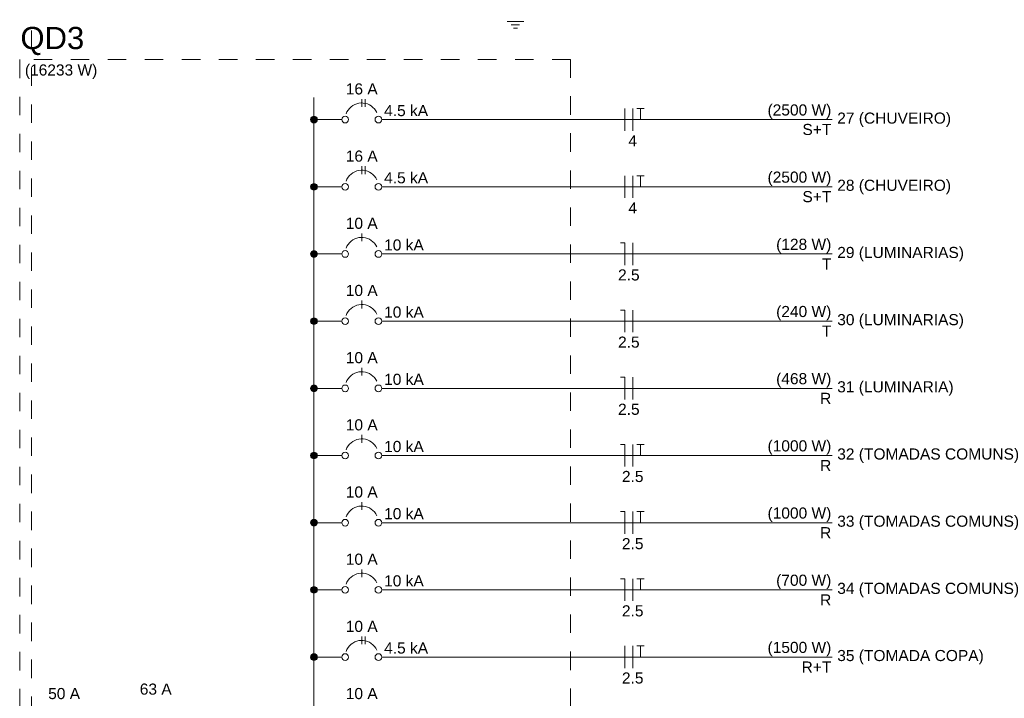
# Model space of a CAD drawing. Header units: feet. Extents: x -18 to 1038, y -110 to 48.
# Tile 78 of 199: x 72.93 to 79.58, y -24.45 to -19.86. Entities that reach past the tile are written whole.
import ezdxf

# ---------------------------------------------------------------- set-up
doc = ezdxf.new("R2010")
doc.units = ezdxf.units.FT
doc.header["$MEASUREMENT"] = 0
doc.linetypes.add('JIS_02_1.2', pattern=[0.25, 0.125, -0.125])
for name, color, linetype, lineweight in [('DI-Barramento', 6, 'Continuous', 5), ('DI-Disjuntor', 1, 'Continuous', 5), ('DI-Fios', 3, 'Continuous', 5), ('DI-Linhas do diagrama', 9, 'Continuous', 5), ('DI-Pontilhado', 7, 'JIS_02_1.2', 5), ('DI-Textos do diagrama', 7, 'Continuous', 5), ('DI-Títulos', 3, 'Continuous', 5)]:
    doc.layers.add(name, color=color, linetype=linetype, lineweight=lineweight)
doc.styles.add('Arial', font='arial.ttf')

msp = doc.modelspace()

# ---------------------------------------------------------------- hatches: boundary and pattern name
at = {"layer": 'DI-Barramento', "linetype": 'Continuous'}
msp.add_hatch(color=256, dxfattribs=at).paths.add_polyline_path([(74.9397, -20.5386), (74.9396, -20.5366), (74.9393, -20.5347), (74.9389, -20.5328), (74.9383, -20.5309), (74.9376, -20.5291), (74.9367, -20.5273), (74.9356, -20.5257), (74.9344, -20.5241), (74.9331, -20.5227), (74.9316, -20.5214), (74.9301, -20.5202), (74.9284, -20.5191), (74.9267, -20.5182), (74.9249, -20.5175), (74.923, -20.5169), (74.9211, -20.5164), (74.9191, -20.5162), (74.9172, -20.5161), (74.9152, -20.5162), (74.9133, -20.5164), (74.9114, -20.5169), (74.9095, -20.5175), (74.9077, -20.5182), (74.9059, -20.5191), (74.9043, -20.5202), (74.9027, -20.5214), (74.9013, -20.5227), (74.8999, -20.5241), (74.8987, -20.5257), (74.8977, -20.5273), (74.8968, -20.5291), (74.896, -20.5309), (74.8954, -20.5328), (74.895, -20.5347), (74.8948, -20.5366), (74.8947, -20.5386), (74.8948, -20.5406), (74.895, -20.5425), (74.8954, -20.5444), (74.896, -20.5463), (74.8968, -20.5481), (74.8977, -20.5498), (74.8987, -20.5515), (74.8999, -20.5531), (74.9013, -20.5545), (74.9027, -20.5558), (74.9043, -20.557), (74.9059, -20.5581), (74.9077, -20.559), (74.9095, -20.5597), (74.9114, -20.5603), (74.9133, -20.5608), (74.9152, -20.561), (74.9172, -20.5611), (74.9191, -20.561), (74.9211, -20.5608), (74.923, -20.5603), (74.9249, -20.5597), (74.9267, -20.559), (74.9284, -20.5581), (74.9301, -20.557), (74.9316, -20.5558), (74.9331, -20.5545), (74.9344, -20.5531), (74.9356, -20.5515), (74.9367, -20.5498), (74.9376, -20.5481), (74.9383, -20.5463), (74.9389, -20.5444), (74.9393, -20.5425), (74.9396, -20.5406)])
at = {"layer": 'DI-Textos do diagrama', "linetype": 'Continuous'}
for points in [[(74.9397, -20.9923), (74.9396, -20.9904), (74.9393, -20.9884), (74.9389, -20.9865), (74.9383, -20.9847), (74.9376, -20.9828), (74.9367, -20.9811), (74.9356, -20.9794), (74.9344, -20.9779), (74.9331, -20.9764), (74.9316, -20.9751), (74.9301, -20.9739), (74.9284, -20.9729), (74.9267, -20.972), (74.9249, -20.9712), (74.923, -20.9706), (74.9211, -20.9702), (74.9191, -20.9699), (74.9172, -20.9698), (74.9152, -20.9699), (74.9133, -20.9702), (74.9114, -20.9706), (74.9095, -20.9712), (74.9077, -20.972), (74.9059, -20.9729), (74.9043, -20.9739), (74.9027, -20.9751), (74.9013, -20.9764), (74.8999, -20.9779), (74.8987, -20.9794), (74.8977, -20.9811), (74.8968, -20.9828), (74.896, -20.9847), (74.8954, -20.9865), (74.895, -20.9884), (74.8948, -20.9904), (74.8947, -20.9923), (74.8948, -20.9943), (74.895, -20.9963), (74.8954, -20.9982), (74.896, -21), (74.8968, -21.0019), (74.8977, -21.0036), (74.8987, -21.0053), (74.8999, -21.0068), (74.9013, -21.0083), (74.9027, -21.0096), (74.9043, -21.0108), (74.9059, -21.0118), (74.9077, -21.0127), (74.9095, -21.0135), (74.9114, -21.0141), (74.9133, -21.0145), (74.9152, -21.0148), (74.9172, -21.0148), (74.9191, -21.0148), (74.9211, -21.0145), (74.923, -21.0141), (74.9249, -21.0135), (74.9267, -21.0127), (74.9284, -21.0118), (74.9301, -21.0108), (74.9316, -21.0096), (74.9331, -21.0083), (74.9344, -21.0068), (74.9356, -21.0053), (74.9367, -21.0036), (74.9376, -21.0019), (74.9383, -21), (74.9389, -20.9982), (74.9393, -20.9963), (74.9396, -20.9943)], [(74.9397, -21.4461), (74.9396, -21.4441), (74.9393, -21.4422), (74.9389, -21.4403), (74.9383, -21.4384), (74.9376, -21.4366), (74.9367, -21.4348), (74.9356, -21.4332), (74.9344, -21.4316), (74.9331, -21.4302), (74.9316, -21.4289), (74.9301, -21.4277), (74.9284, -21.4266), (74.9267, -21.4257), (74.9249, -21.425), (74.923, -21.4244), (74.9211, -21.4239), (74.9191, -21.4237), (74.9172, -21.4236), (74.9152, -21.4237), (74.9133, -21.4239), (74.9114, -21.4244), (74.9095, -21.425), (74.9077, -21.4257), (74.9059, -21.4266), (74.9043, -21.4277), (74.9027, -21.4289), (74.9013, -21.4302), (74.8999, -21.4316), (74.8987, -21.4332), (74.8977, -21.4348), (74.8968, -21.4366), (74.896, -21.4384), (74.8954, -21.4403), (74.895, -21.4422), (74.8948, -21.4441), (74.8947, -21.4461), (74.8948, -21.4481), (74.895, -21.45), (74.8954, -21.4519), (74.896, -21.4538), (74.8968, -21.4556), (74.8977, -21.4573), (74.8987, -21.459), (74.8999, -21.4606), (74.9013, -21.462), (74.9027, -21.4633), (74.9043, -21.4645), (74.9059, -21.4656), (74.9077, -21.4665), (74.9095, -21.4672), (74.9114, -21.4678), (74.9133, -21.4683), (74.9152, -21.4685), (74.9172, -21.4686), (74.9191, -21.4685), (74.9211, -21.4683), (74.923, -21.4678), (74.9249, -21.4672), (74.9267, -21.4665), (74.9284, -21.4656), (74.9301, -21.4645), (74.9316, -21.4633), (74.9331, -21.462), (74.9344, -21.4606), (74.9356, -21.459), (74.9367, -21.4573), (74.9376, -21.4556), (74.9383, -21.4538), (74.9389, -21.4519), (74.9393, -21.45), (74.9396, -21.4481)], [(74.9397, -21.8998), (74.9396, -21.8979), (74.9393, -21.8959), (74.9389, -21.894), (74.9383, -21.8922), (74.9376, -21.8903), (74.9367, -21.8886), (74.9356, -21.8869), (74.9344, -21.8854), (74.9331, -21.8839), (74.9316, -21.8826), (74.9301, -21.8814), (74.9284, -21.8804), (74.9267, -21.8795), (74.9249, -21.8787), (74.923, -21.8781), (74.9211, -21.8777), (74.9191, -21.8774), (74.9172, -21.8773), (74.9152, -21.8774), (74.9133, -21.8777), (74.9114, -21.8781), (74.9095, -21.8787), (74.9077, -21.8795), (74.9059, -21.8804), (74.9043, -21.8814), (74.9027, -21.8826), (74.9013, -21.8839), (74.8999, -21.8854), (74.8987, -21.8869), (74.8977, -21.8886), (74.8968, -21.8903), (74.896, -21.8922), (74.8954, -21.894), (74.895, -21.8959), (74.8948, -21.8979), (74.8947, -21.8998), (74.8948, -21.9018), (74.895, -21.9038), (74.8954, -21.9057), (74.896, -21.9075), (74.8968, -21.9094), (74.8977, -21.9111), (74.8987, -21.9128), (74.8999, -21.9143), (74.9013, -21.9158), (74.9027, -21.9171), (74.9043, -21.9183), (74.9059, -21.9193), (74.9077, -21.9202), (74.9095, -21.921), (74.9114, -21.9216), (74.9133, -21.922), (74.9152, -21.9223), (74.9172, -21.9223), (74.9191, -21.9223), (74.9211, -21.922), (74.923, -21.9216), (74.9249, -21.921), (74.9267, -21.9202), (74.9284, -21.9193), (74.9301, -21.9183), (74.9316, -21.9171), (74.9331, -21.9158), (74.9344, -21.9143), (74.9356, -21.9128), (74.9367, -21.9111), (74.9376, -21.9094), (74.9383, -21.9075), (74.9389, -21.9057), (74.9393, -21.9038), (74.9396, -21.9018)], [(74.9397, -22.3536), (74.9396, -22.3516), (74.9393, -22.3497), (74.9389, -22.3478), (74.9383, -22.3459), (74.9376, -22.3441), (74.9367, -22.3423), (74.9356, -22.3407), (74.9344, -22.3391), (74.9331, -22.3377), (74.9316, -22.3364), (74.9301, -22.3352), (74.9284, -22.3341), (74.9267, -22.3332), (74.9249, -22.3325), (74.923, -22.3319), (74.9211, -22.3314), (74.9191, -22.3312), (74.9172, -22.3311), (74.9152, -22.3312), (74.9133, -22.3314), (74.9114, -22.3319), (74.9095, -22.3325), (74.9077, -22.3332), (74.9059, -22.3341), (74.9043, -22.3352), (74.9027, -22.3364), (74.9013, -22.3377), (74.8999, -22.3391), (74.8987, -22.3407), (74.8977, -22.3423), (74.8968, -22.3441), (74.896, -22.3459), (74.8954, -22.3478), (74.895, -22.3497), (74.8948, -22.3516), (74.8947, -22.3536), (74.8948, -22.3556), (74.895, -22.3575), (74.8954, -22.3594), (74.896, -22.3613), (74.8968, -22.3631), (74.8977, -22.3648), (74.8987, -22.3665), (74.8999, -22.3681), (74.9013, -22.3695), (74.9027, -22.3708), (74.9043, -22.372), (74.9059, -22.3731), (74.9077, -22.374), (74.9095, -22.3747), (74.9114, -22.3753), (74.9133, -22.3758), (74.9152, -22.376), (74.9172, -22.3761), (74.9191, -22.376), (74.9211, -22.3758), (74.923, -22.3753), (74.9249, -22.3747), (74.9267, -22.374), (74.9284, -22.3731), (74.9301, -22.372), (74.9316, -22.3708), (74.9331, -22.3695), (74.9344, -22.3681), (74.9356, -22.3665), (74.9367, -22.3648), (74.9376, -22.3631), (74.9383, -22.3613), (74.9389, -22.3594), (74.9393, -22.3575), (74.9396, -22.3556)], [(74.9397, -22.8074), (74.9396, -22.8054), (74.9393, -22.8034), (74.9389, -22.8015), (74.9383, -22.7997), (74.9376, -22.7978), (74.9367, -22.7961), (74.9356, -22.7944), (74.9344, -22.7929), (74.9331, -22.7914), (74.9316, -22.7901), (74.9301, -22.7889), (74.9284, -22.7879), (74.9267, -22.787), (74.9249, -22.7862), (74.923, -22.7856), (74.9211, -22.7852), (74.9191, -22.7849), (74.9172, -22.7849), (74.9152, -22.7849), (74.9133, -22.7852), (74.9114, -22.7856), (74.9095, -22.7862), (74.9077, -22.787), (74.9059, -22.7879), (74.9043, -22.7889), (74.9027, -22.7901), (74.9013, -22.7914), (74.8999, -22.7929), (74.8987, -22.7944), (74.8977, -22.7961), (74.8968, -22.7978), (74.896, -22.7997), (74.8954, -22.8015), (74.895, -22.8034), (74.8948, -22.8054), (74.8947, -22.8074), (74.8948, -22.8093), (74.895, -22.8113), (74.8954, -22.8132), (74.896, -22.815), (74.8968, -22.8169), (74.8977, -22.8186), (74.8987, -22.8203), (74.8999, -22.8218), (74.9013, -22.8233), (74.9027, -22.8246), (74.9043, -22.8258), (74.9059, -22.8268), (74.9077, -22.8277), (74.9095, -22.8285), (74.9114, -22.8291), (74.9133, -22.8295), (74.9152, -22.8298), (74.9172, -22.8299), (74.9191, -22.8298), (74.9211, -22.8295), (74.923, -22.8291), (74.9249, -22.8285), (74.9267, -22.8277), (74.9284, -22.8268), (74.9301, -22.8258), (74.9316, -22.8246), (74.9331, -22.8233), (74.9344, -22.8218), (74.9356, -22.8203), (74.9367, -22.8186), (74.9376, -22.8169), (74.9383, -22.815), (74.9389, -22.8132), (74.9393, -22.8113), (74.9396, -22.8093)], [(74.9397, -23.2611), (74.9396, -23.2591), (74.9393, -23.2572), (74.9389, -23.2553), (74.9383, -23.2534), (74.9376, -23.2516), (74.9367, -23.2499), (74.9356, -23.2482), (74.9344, -23.2466), (74.9331, -23.2452), (74.9316, -23.2439), (74.9301, -23.2427), (74.9284, -23.2416), (74.9267, -23.2407), (74.9249, -23.24), (74.923, -23.2394), (74.9211, -23.2389), (74.9191, -23.2387), (74.9172, -23.2386), (74.9152, -23.2387), (74.9133, -23.2389), (74.9114, -23.2394), (74.9095, -23.24), (74.9077, -23.2407), (74.9059, -23.2416), (74.9043, -23.2427), (74.9027, -23.2439), (74.9013, -23.2452), (74.8999, -23.2466), (74.8987, -23.2482), (74.8977, -23.2499), (74.8968, -23.2516), (74.896, -23.2534), (74.8954, -23.2553), (74.895, -23.2572), (74.8948, -23.2591), (74.8947, -23.2611), (74.8948, -23.2631), (74.895, -23.265), (74.8954, -23.2669), (74.896, -23.2688), (74.8968, -23.2706), (74.8977, -23.2724), (74.8987, -23.274), (74.8999, -23.2756), (74.9013, -23.277), (74.9027, -23.2783), (74.9043, -23.2795), (74.9059, -23.2806), (74.9077, -23.2815), (74.9095, -23.2822), (74.9114, -23.2828), (74.9133, -23.2833), (74.9152, -23.2835), (74.9172, -23.2836), (74.9191, -23.2835), (74.9211, -23.2833), (74.923, -23.2828), (74.9249, -23.2822), (74.9267, -23.2815), (74.9284, -23.2806), (74.9301, -23.2795), (74.9316, -23.2783), (74.9331, -23.277), (74.9344, -23.2756), (74.9356, -23.274), (74.9367, -23.2724), (74.9376, -23.2706), (74.9383, -23.2688), (74.9389, -23.2669), (74.9393, -23.265), (74.9396, -23.2631)], [(74.9397, -23.7149), (74.9396, -23.7129), (74.9393, -23.7109), (74.9389, -23.709), (74.9383, -23.7072), (74.9376, -23.7053), (74.9367, -23.7036), (74.9356, -23.7019), (74.9344, -23.7004), (74.9331, -23.6989), (74.9316, -23.6976), (74.9301, -23.6964), (74.9284, -23.6954), (74.9267, -23.6945), (74.9249, -23.6937), (74.923, -23.6931), (74.9211, -23.6927), (74.9191, -23.6924), (74.9172, -23.6924), (74.9152, -23.6924), (74.9133, -23.6927), (74.9114, -23.6931), (74.9095, -23.6937), (74.9077, -23.6945), (74.9059, -23.6954), (74.9043, -23.6964), (74.9027, -23.6976), (74.9013, -23.6989), (74.8999, -23.7004), (74.8987, -23.7019), (74.8977, -23.7036), (74.8968, -23.7053), (74.896, -23.7072), (74.8954, -23.709), (74.895, -23.7109), (74.8948, -23.7129), (74.8947, -23.7149), (74.8948, -23.7168), (74.895, -23.7188), (74.8954, -23.7207), (74.896, -23.7225), (74.8968, -23.7244), (74.8977, -23.7261), (74.8987, -23.7278), (74.8999, -23.7293), (74.9013, -23.7308), (74.9027, -23.7321), (74.9043, -23.7333), (74.9059, -23.7343), (74.9077, -23.7352), (74.9095, -23.736), (74.9114, -23.7366), (74.9133, -23.737), (74.9152, -23.7373), (74.9172, -23.7374), (74.9191, -23.7373), (74.9211, -23.737), (74.923, -23.7366), (74.9249, -23.736), (74.9267, -23.7352), (74.9284, -23.7343), (74.9301, -23.7333), (74.9316, -23.7321), (74.9331, -23.7308), (74.9344, -23.7293), (74.9356, -23.7278), (74.9367, -23.7261), (74.9376, -23.7244), (74.9383, -23.7225), (74.9389, -23.7207), (74.9393, -23.7188), (74.9396, -23.7168)], [(74.9397, -24.1686), (74.9396, -24.1666), (74.9393, -24.1647), (74.9389, -24.1628), (74.9383, -24.1609), (74.9376, -24.1591), (74.9367, -24.1574), (74.9356, -24.1557), (74.9344, -24.1541), (74.9331, -24.1527), (74.9316, -24.1514), (74.9301, -24.1502), (74.9284, -24.1491), (74.9267, -24.1482), (74.9249, -24.1475), (74.923, -24.1469), (74.9211, -24.1464), (74.9191, -24.1462), (74.9172, -24.1461), (74.9152, -24.1462), (74.9133, -24.1464), (74.9114, -24.1469), (74.9095, -24.1475), (74.9077, -24.1482), (74.9059, -24.1491), (74.9043, -24.1502), (74.9027, -24.1514), (74.9013, -24.1527), (74.8999, -24.1541), (74.8987, -24.1557), (74.8977, -24.1574), (74.8968, -24.1591), (74.896, -24.1609), (74.8954, -24.1628), (74.895, -24.1647), (74.8948, -24.1666), (74.8947, -24.1686), (74.8948, -24.1706), (74.895, -24.1725), (74.8954, -24.1744), (74.896, -24.1763), (74.8968, -24.1781), (74.8977, -24.1799), (74.8987, -24.1815), (74.8999, -24.1831), (74.9013, -24.1845), (74.9027, -24.1858), (74.9043, -24.187), (74.9059, -24.1881), (74.9077, -24.189), (74.9095, -24.1897), (74.9114, -24.1903), (74.9133, -24.1908), (74.9152, -24.191), (74.9172, -24.1911), (74.9191, -24.191), (74.9211, -24.1908), (74.923, -24.1903), (74.9249, -24.1897), (74.9267, -24.189), (74.9284, -24.1881), (74.9301, -24.187), (74.9316, -24.1858), (74.9331, -24.1845), (74.9344, -24.1831), (74.9356, -24.1815), (74.9367, -24.1799), (74.9376, -24.1781), (74.9383, -24.1763), (74.9389, -24.1744), (74.9393, -24.1725), (74.9396, -24.1706)]]:
    msp.add_hatch(color=256, dxfattribs=at).paths.add_polyline_path(points)

# ---------------------------------------------------------------- linework, layer by layer
at = {"layer": 'DI-Barramento'}
msp.add_line((74.9172, -20.3886), (74.9172, -28.8561), dxfattribs=at)
msp.add_circle((74.9172, -20.5386), 0.0225, dxfattribs=at)
at = {"layer": 'DI-Disjuntor'}
for p, q in [((75.2397, -20.4523), (75.2397, -20.3998)), ((75.2622, -20.4523), (75.2622, -20.3998)), ((75.2397, -20.9061), (75.2397, -20.8536)), ((75.2622, -20.9061), (75.2622, -20.8536)), ((75.2397, -21.3599), (75.2397, -21.3074)), ((75.2397, -21.8136), (75.2397, -21.7611)), ((75.2397, -22.2674), (75.2397, -22.2149)), ((75.2397, -22.7211), (75.2397, -22.6686)), ((75.2397, -23.1749), (75.2397, -23.1224)), ((75.2397, -23.6286), (75.2397, -23.5761)), ((75.2397, -24.0824), (75.2397, -24.0299)), ((75.2622, -24.0824), (75.2622, -24.0299))]:
    msp.add_line(p, q, dxfattribs=at)
for points in [[(75.3416, -20.4911), (75.3346, -20.4782), (75.3259, -20.4663), (75.3157, -20.4557), (75.3042, -20.4464), (75.2916, -20.4388), (75.2782, -20.4329), (75.264, -20.4288), (75.2495, -20.4265), (75.2348, -20.4262), (75.2201, -20.4278), (75.2058, -20.4313), (75.1921, -20.4366), (75.1792, -20.4437), (75.1674, -20.4524), (75.1567, -20.4626), (75.1475, -20.4741), (75.1399, -20.4867), (75.134, -20.5001)], [(75.3416, -20.9448), (75.3346, -20.9319), (75.3259, -20.92), (75.3157, -20.9094), (75.3042, -20.9002), (75.2916, -20.8926), (75.2782, -20.8866), (75.264, -20.8825), (75.2495, -20.8803), (75.2348, -20.88), (75.2201, -20.8816), (75.2058, -20.8851), (75.1921, -20.8904), (75.1792, -20.8975), (75.1674, -20.9062), (75.1567, -20.9163), (75.1475, -20.9278), (75.1399, -20.9404), (75.134, -20.9539)], [(75.3416, -21.3986), (75.3346, -21.3857), (75.3259, -21.3738), (75.3157, -21.3632), (75.3042, -21.3539), (75.2916, -21.3463), (75.2782, -21.3404), (75.264, -21.3363), (75.2495, -21.334), (75.2348, -21.3337), (75.2201, -21.3353), (75.2058, -21.3388), (75.1921, -21.3441), (75.1792, -21.3512), (75.1674, -21.3599), (75.1567, -21.3701), (75.1475, -21.3816), (75.1399, -21.3942), (75.134, -21.4076)], [(75.3416, -21.8523), (75.3346, -21.8394), (75.3259, -21.8275), (75.3157, -21.8169), (75.3042, -21.8077), (75.2916, -21.8001), (75.2782, -21.7941), (75.264, -21.79), (75.2495, -21.7878), (75.2348, -21.7875), (75.2201, -21.7891), (75.2058, -21.7926), (75.1921, -21.7979), (75.1792, -21.805), (75.1674, -21.8137), (75.1567, -21.8238), (75.1475, -21.8353), (75.1399, -21.8479), (75.134, -21.8614)], [(75.3416, -22.3061), (75.3346, -22.2932), (75.3259, -22.2813), (75.3157, -22.2707), (75.3042, -22.2614), (75.2916, -22.2538), (75.2782, -22.2479), (75.264, -22.2438), (75.2495, -22.2415), (75.2348, -22.2412), (75.2201, -22.2428), (75.2058, -22.2463), (75.1921, -22.2516), (75.1792, -22.2587), (75.1674, -22.2674), (75.1567, -22.2776), (75.1475, -22.2891), (75.1399, -22.3017), (75.134, -22.3151)], [(75.3416, -22.7598), (75.3346, -22.7469), (75.3259, -22.735), (75.3157, -22.7244), (75.3042, -22.7152), (75.2916, -22.7076), (75.2782, -22.7016), (75.264, -22.6975), (75.2495, -22.6953), (75.2348, -22.695), (75.2201, -22.6966), (75.2058, -22.7001), (75.1921, -22.7054), (75.1792, -22.7125), (75.1674, -22.7212), (75.1567, -22.7313), (75.1475, -22.7428), (75.1399, -22.7554), (75.134, -22.7689)], [(75.3416, -23.2136), (75.3346, -23.2007), (75.3259, -23.1888), (75.3157, -23.1782), (75.3042, -23.1689), (75.2916, -23.1613), (75.2782, -23.1554), (75.264, -23.1513), (75.2495, -23.149), (75.2348, -23.1487), (75.2201, -23.1503), (75.2058, -23.1538), (75.1921, -23.1591), (75.1792, -23.1662), (75.1674, -23.1749), (75.1567, -23.1851), (75.1475, -23.1966), (75.1399, -23.2092), (75.134, -23.2226)], [(75.3416, -23.6673), (75.3346, -23.6544), (75.3259, -23.6425), (75.3157, -23.6319), (75.3042, -23.6227), (75.2916, -23.6151), (75.2782, -23.6091), (75.264, -23.605), (75.2495, -23.6028), (75.2348, -23.6025), (75.2201, -23.6041), (75.2058, -23.6076), (75.1921, -23.6129), (75.1792, -23.62), (75.1674, -23.6287), (75.1567, -23.6388), (75.1475, -23.6503), (75.1399, -23.6629), (75.134, -23.6764)], [(75.3416, -24.1211), (75.3346, -24.1082), (75.3259, -24.0963), (75.3157, -24.0857), (75.3042, -24.0764), (75.2916, -24.0688), (75.2782, -24.0629), (75.264, -24.0588), (75.2495, -24.0565), (75.2348, -24.0562), (75.2201, -24.0578), (75.2058, -24.0613), (75.1921, -24.0666), (75.1792, -24.0737), (75.1674, -24.0824), (75.1567, -24.0926), (75.1475, -24.1041), (75.1399, -24.1167), (75.134, -24.1301)]]:
    msp.add_lwpolyline(points, dxfattribs=at)
for centre in [(75.1272, -20.5386), (75.3522, -20.5386), (75.1272, -20.9923), (75.3522, -20.9923), (75.1272, -21.4461), (75.3522, -21.4461), (75.1272, -21.8998), (75.3522, -21.8998), (75.1272, -22.3536), (75.3522, -22.3536), (75.1272, -22.8074), (75.3522, -22.8074), (75.1272, -23.2611), (75.3522, -23.2611), (75.1272, -23.7149), (75.3522, -23.7149), (75.1272, -24.1686), (75.3522, -24.1686)]:
    msp.add_circle(centre, 0.0225, dxfattribs=at)
at = {"layer": 'DI-Fios'}
for p, q in [((77.0172, -20.6136), (77.0172, -20.4636)), ((77.0697, -20.6136), (77.0697, -20.4636)), ((77.0982, -20.4636), (77.1462, -20.4636)), ((77.1222, -20.5386), (77.1222, -20.4636)), ((77.0172, -21.0673), (77.0172, -20.9173)), ((77.0697, -21.0673), (77.0697, -20.9173)), ((77.0982, -20.9173), (77.1462, -20.9173)), ((77.1222, -20.9923), (77.1222, -20.9173)), ((77.0172, -21.3711), (76.9872, -21.3711)), ((77.0172, -21.5211), (77.0172, -21.3711)), ((77.0697, -21.5211), (77.0697, -21.3711)), ((77.0172, -21.8249), (76.9872, -21.8249)), ((77.0172, -21.9749), (77.0172, -21.8249)), ((77.0697, -21.9749), (77.0697, -21.8249)), ((77.0172, -22.2786), (76.9872, -22.2786)), ((77.0172, -22.4286), (77.0172, -22.2786)), ((77.0697, -22.4286), (77.0697, -22.2786)), ((77.0172, -22.7324), (76.9872, -22.7324)), ((77.0172, -22.8824), (77.0172, -22.7324)), ((77.0697, -22.8824), (77.0697, -22.7324)), ((77.0982, -22.7324), (77.1462, -22.7324)), ((77.1222, -22.8074), (77.1222, -22.7324)), ((77.0172, -23.1861), (76.9872, -23.1861)), ((77.0172, -23.3361), (77.0172, -23.1861)), ((77.0697, -23.3361), (77.0697, -23.1861)), ((77.0982, -23.1861), (77.1462, -23.1861)), ((77.1222, -23.2611), (77.1222, -23.1861)), ((77.0172, -23.6399), (76.9872, -23.6399)), ((77.0172, -23.7899), (77.0172, -23.6399)), ((77.0697, -23.7899), (77.0697, -23.6399)), ((77.0982, -23.6399), (77.1462, -23.6399)), ((77.1222, -23.7149), (77.1222, -23.6399)), ((77.0172, -24.2436), (77.0172, -24.0936)), ((77.0697, -24.2436), (77.0697, -24.0936)), ((77.0982, -24.0936), (77.1462, -24.0936)), ((77.1222, -24.1686), (77.1222, -24.0936))]:
    msp.add_line(p, q, dxfattribs=at)
at = {"layer": 'DI-Linhas do diagrama'}
for p, q in [((74.9397, -20.5386), (75.1047, -20.5386)), ((75.3747, -20.5386), (78.4159, -20.5386)), ((74.9397, -20.9923), (75.1047, -20.9923)), ((75.3747, -20.9923), (78.4159, -20.9923)), ((74.9397, -21.4461), (75.1047, -21.4461)), ((75.3747, -21.4461), (78.4159, -21.4461)), ((74.9397, -21.8998), (75.1047, -21.8998)), ((75.3747, -21.8998), (78.4159, -21.8998)), ((74.9397, -22.3536), (75.1047, -22.3536)), ((75.3747, -22.3536), (78.4159, -22.3536)), ((74.9397, -22.8074), (75.1047, -22.8074)), ((75.3747, -22.8074), (78.4159, -22.8074)), ((74.9397, -23.2611), (75.1047, -23.2611)), ((75.3747, -23.2611), (78.4159, -23.2611)), ((74.9397, -23.7149), (75.1047, -23.7149)), ((75.3747, -23.7149), (78.4159, -23.7149)), ((74.9397, -24.1686), (75.1047, -24.1686)), ((75.3747, -24.1686), (78.4159, -24.1686))]:
    msp.add_line(p, q, dxfattribs=at)
for centre in [(74.9172, -20.5386), (74.9172, -20.9923), (74.9172, -21.4461), (74.9172, -21.8998), (74.9172, -22.3536), (74.9172, -22.8074), (74.9172, -23.2611), (74.9172, -23.7149), (74.9172, -24.1686)]:
    msp.add_circle(centre, 0.0225, dxfattribs=at)
at = {"layer": 'DI-Pontilhado'}
for p, q in [((73.0084, -33.5605), (73.0084, -13.2955)), ((76.6497, -20.1336), (72.9297, -20.1336)), ((72.9297, -20.1336), (72.9297, -29.0061)), ((76.6497, -29.0061), (76.6497, -20.1336))]:
    msp.add_line(p, q, dxfattribs=at)
at = {"layer": 'DI-Textos do diagrama'}
for p, q in [((76.2214, -19.8748), (76.3339, -19.8748)), ((76.2496, -19.8973), (76.3058, -19.8973)), ((76.2636, -19.9198), (76.2917, -19.9198))]:
    msp.add_line(p, q, dxfattribs=at)
for centre in [(74.9172, -20.9923), (74.9172, -21.4461), (74.9172, -21.8998), (74.9172, -22.3536), (74.9172, -22.8074), (74.9172, -23.2611), (74.9172, -23.7149), (74.9172, -24.1686)]:
    msp.add_circle(centre, 0.0225, dxfattribs=at)

# ---------------------------------------------------------------- texts
at = {"layer": 'DI-Textos do diagrama', "char_height": 0.075, "line_spacing_factor": 0.6, "style": 'Arial'}
for s, insert, width, attachment_point in [('(16233 W)', (72.9647, -20.2633), 0.977973, 7), ('16 A', (75.2397, -20.3698), 0.431021, 8), ('4.5 kA', (75.3909, -20.5161), 0.594055, 7), ('(2500 W)', (78.4109, -20.5333), 0.861471, 9), ('S+T', (78.4109, -20.6436), 0.390206, 9), ('27 (CHUVEIRO)', (78.4509, -20.5883), 1.537043, 7), ('4', (77.0697, -20.7186), 0.116502, 8), ('16 A', (75.2397, -20.8236), 0.431021, 8), ('4.5 kA', (75.3909, -20.9698), 0.594055, 7), ('(2500 W)', (78.4109, -20.9871), 0.861471, 9), ('28 (CHUVEIRO)', (78.4509, -21.0421), 1.537043, 7), ('S+T', (78.4109, -21.0973), 0.390206, 9), ('4', (77.0697, -21.1723), 0.116502, 8), ('10 A', (75.2397, -21.2774), 0.431021, 8), ('10 kA', (75.3909, -21.4236), 0.535861, 7), ('(128 W)', (78.4109, -21.4408), 0.74497, 9), ('29 (LUMINARIAS)', (78.4509, -21.4958), 1.711738, 7), ('T', (78.4109, -21.5511), 0.128049, 9), ('2.5', (77.0434, -21.6261), 0.291197, 8), ('10 A', (75.2397, -21.7311), 0.431021, 8), ('10 kA', (75.3909, -21.8773), 0.535861, 7), ('(240 W)', (78.4109, -21.8946), 0.74497, 9), ('30 (LUMINARIAS)', (78.4509, -21.9496), 1.711738, 7), ('T', (78.4109, -22.0048), 0.128049, 9), ('2.5', (77.0434, -22.0799), 0.291197, 8), ('10 A', (75.2397, -22.1849), 0.431021, 8), ('10 kA', (75.3909, -22.3311), 0.535861, 7), ('(468 W)', (78.4109, -22.3483), 0.74497, 9), ('31 (LUMINARIA)', (78.4509, -22.4033), 1.571913, 7), ('R', (78.4109, -22.4586), 0.151372, 9), ('2.5', (77.0434, -22.5336), 0.291197, 8), ('10 A', (75.2397, -22.6386), 0.431021, 8), ('10 kA', (75.3909, -22.7849), 0.535861, 7), ('(1000 W)', (78.4109, -22.8021), 0.861471, 9), ('32 (TOMADAS COMUNS)', (78.4509, -22.8571), 2.456936, 7), ('R', (78.4109, -22.9124), 0.151372, 9), ('2.5', (77.0697, -22.9874), 0.291197, 8), ('10 A', (75.2397, -23.0924), 0.431021, 8), ('10 kA', (75.3909, -23.2386), 0.535861, 7), ('(1000 W)', (78.4109, -23.2559), 0.861471, 9), ('33 (TOMADAS COMUNS)', (78.4509, -23.3109), 2.456936, 7), ('R', (78.4109, -23.3661), 0.151372, 9), ('2.5', (77.0697, -23.4411), 0.291197, 8), ('10 A', (75.2397, -23.5461), 0.431021, 8), ('10 kA', (75.3909, -23.6924), 0.535861, 7), ('(700 W)', (78.4109, -23.7096), 0.74497, 9), ('34 (TOMADAS COMUNS)', (78.4509, -23.7646), 2.456936, 7), ('R', (78.4109, -23.8199), 0.151372, 9), ('2.5', (77.0697, -23.8949), 0.291197, 8), ('10 A', (75.2397, -23.9999), 0.431021, 8), ('4.5 kA', (75.3909, -24.1461), 0.594055, 7), ('(1500 W)', (78.4109, -24.1634), 0.861471, 9), ('35 (TOMADA COPA)', (78.4509, -24.2184), 1.979611, 7), ('R+T', (78.4109, -24.2736), 0.401753, 9), ('2.5', (77.0697, -24.3486), 0.291197, 8), ('63 A', (73.8484, -24.4236), 0.431021, 8), ('50 A', (73.2297, -24.4536), 0.431021, 8), ('10 A', (75.2397, -24.4536), 0.431021, 8)]:
    msp.add_mtext(s, dxfattribs=dict(at, insert=insert, width=width, attachment_point=attachment_point))
at = {"layer": 'DI-Títulos', "insert": (72.9347, -20.1036), "char_height": 0.15, "width": 0.861814, "attachment_point": 7, "line_spacing_factor": 0.6, "style": 'Arial'}
msp.add_mtext('QD3', dxfattribs=at)

doc.saveas('drawing.dxf')
